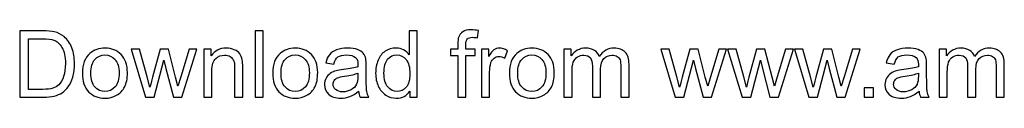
# Model space of a CAD drawing. Header units: millimetres. Extents: x -83 to 135, y -44 to 144.
# Tile 1 of 4: x -65 to 25, y -44 to -38. Entities that reach past the tile are written whole.
import ezdxf

# ---------------------------------------------------------------- set-up
doc = ezdxf.new("R2010")
doc.units = ezdxf.units.MM
doc.header["$MEASUREMENT"] = 0
doc.layers.add('Layer 1', color=7, linetype='Continuous')

msp = doc.modelspace()

# ---------------------------------------------------------------- linework, layer by layer
at = {"layer": 'Layer 1', "color": 250}
for points, knots in [([(-64.8177, -44.0942), (-64.8177, -44.0942), (-64.8177, -38.032), (-64.8177, -38.032), (-64.8177, -38.032), (-62.7292, -38.032), (-62.7292, -38.032), (-62.2579, -38.032), (-61.8981, -38.0603), (-61.6497, -38.1181), (-61.3026, -38.1986), (-61.0062, -38.3439), (-60.7607, -38.5527), (-60.4404, -38.8237), (-60.2019, -39.168), (-60.0439, -39.5885), (-59.8844, -40.009), (-59.8054, -40.4902), (-59.8054, -41.0307), (-59.8054, -41.4907), (-59.859, -41.8985), (-59.9662, -42.2541), (-60.0735, -42.6097), (-60.2118, -42.9046), (-60.3797, -43.1375), (-60.549, -43.3703), (-60.7325, -43.5537), (-60.9329, -43.6864), (-61.1318, -43.8204), (-61.3731, -43.922), (-61.6554, -43.9912), (-61.939, -44.0603), (-62.2635, -44.0942), (-62.6304, -44.0942), (-62.6304, -44.0942), (-64.8177, -44.0942), (-64.8177, -44.0942)], [0, 0, 0, 0, 0.0833333, 0.0833333, 0.0833333, 0.1666667, 0.1666667, 0.1666667, 0.25, 0.25, 0.25, 0.3333333, 0.3333333, 0.3333333, 0.4166667, 0.4166667, 0.4166667, 0.5, 0.5, 0.5, 0.5833333, 0.5833333, 0.5833333, 0.6666667, 0.6666667, 0.6666667, 0.75, 0.75, 0.75, 0.8333333, 0.8333333, 0.8333333, 0.9166667, 0.9166667, 0.9166667, 1, 1, 1, 1]), ([(-43.2811, -44.0942), (-43.2811, -44.0942), (-43.2811, -38.032), (-43.2811, -38.032), (-43.2811, -38.032), (-42.5361, -38.032), (-42.5361, -38.032), (-42.5361, -38.032), (-42.5361, -44.0942), (-42.5361, -44.0942), (-42.5361, -44.0942), (-43.2811, -44.0942), (-43.2811, -44.0942)], [0, 0, 0, 0, 0.25, 0.25, 0.25, 0.5, 0.5, 0.5, 0.75, 0.75, 0.75, 1, 1, 1, 1]), ([(-29.1291, -44.0942), (-29.1291, -44.0942), (-29.1291, -43.5368), (-29.1291, -43.5368), (-29.407, -43.97), (-29.8163, -44.1873), (-30.3567, -44.1873), (-30.7067, -44.1873), (-31.0284, -44.0914), (-31.3205, -43.8981), (-31.614, -43.7061), (-31.8412, -43.4366), (-32.0035, -43.0923), (-32.1644, -42.7466), (-32.2448, -42.3501), (-32.2448, -41.9013), (-32.2448, -41.4639), (-32.1714, -41.0674), (-32.0261, -40.7103), (-31.8793, -40.3547), (-31.6606, -40.081), (-31.3685, -39.8919), (-31.0778, -39.7014), (-30.7504, -39.6068), (-30.3906, -39.6068), (-30.1253, -39.6068), (-29.8896, -39.6633), (-29.6836, -39.7748), (-29.4776, -39.8863), (-29.3097, -40.033), (-29.1799, -40.2122), (-29.1799, -40.2122), (-29.1799, -38.032), (-29.1799, -38.032), (-29.1799, -38.032), (-28.4348, -38.032), (-28.4348, -38.032), (-28.4348, -38.032), (-28.4348, -44.0942), (-28.4348, -44.0942), (-28.4348, -44.0942), (-29.1291, -44.0942), (-29.1291, -44.0942)], [0, 0, 0, 0, 0.0714286, 0.0714286, 0.0714286, 0.1428571, 0.1428571, 0.1428571, 0.2142857, 0.2142857, 0.2142857, 0.2857143, 0.2857143, 0.2857143, 0.3571429, 0.3571429, 0.3571429, 0.4285714, 0.4285714, 0.4285714, 0.5, 0.5, 0.5, 0.5714286, 0.5714286, 0.5714286, 0.6428571, 0.6428571, 0.6428571, 0.7142857, 0.7142857, 0.7142857, 0.7857143, 0.7857143, 0.7857143, 0.8571429, 0.8571429, 0.8571429, 0.9285714, 0.9285714, 0.9285714, 1, 1, 1, 1]), ([(-24.7264, -44.0942), (-24.7264, -44.0942), (-24.7264, -40.2757), (-24.7264, -40.2757), (-24.7264, -40.2757), (-25.3868, -40.2757), (-25.3868, -40.2757), (-25.3868, -40.2757), (-25.3868, -39.7), (-25.3868, -39.7), (-25.3868, -39.7), (-24.7264, -39.7), (-24.7264, -39.7), (-24.7264, -39.7), (-24.7264, -39.2343), (-24.7264, -39.2343), (-24.7264, -38.9394), (-24.701, -38.7207), (-24.6488, -38.5781), (-24.5768, -38.3862), (-24.4526, -38.2296), (-24.272, -38.1097), (-24.0928, -37.9897), (-23.8402, -37.9304), (-23.5157, -37.9304), (-23.3054, -37.9304), (-23.074, -37.9558), (-22.82, -38.0052), (-22.82, -38.0052), (-22.9315, -38.6572), (-22.9315, -38.6572), (-23.0867, -38.6304), (-23.232, -38.6162), (-23.3703, -38.6162), (-23.5961, -38.6162), (-23.7555, -38.6642), (-23.8501, -38.7602), (-23.9432, -38.8561), (-23.9898, -39.0353), (-23.9898, -39.2978), (-23.9898, -39.2978), (-23.9898, -39.7), (-23.9898, -39.7), (-23.9898, -39.7), (-23.1347, -39.7), (-23.1347, -39.7), (-23.1347, -39.7), (-23.1347, -40.2757), (-23.1347, -40.2757), (-23.1347, -40.2757), (-23.9813, -40.2757), (-23.9813, -40.2757), (-23.9813, -40.2757), (-23.9813, -44.0942), (-23.9813, -44.0942), (-23.9813, -44.0942), (-24.7264, -44.0942), (-24.7264, -44.0942)], [0, 0, 0, 0, 0.0526316, 0.0526316, 0.0526316, 0.1052632, 0.1052632, 0.1052632, 0.1578947, 0.1578947, 0.1578947, 0.2105263, 0.2105263, 0.2105263, 0.2631579, 0.2631579, 0.2631579, 0.3157895, 0.3157895, 0.3157895, 0.3684211, 0.3684211, 0.3684211, 0.4210526, 0.4210526, 0.4210526, 0.4736842, 0.4736842, 0.4736842, 0.5263158, 0.5263158, 0.5263158, 0.5789474, 0.5789474, 0.5789474, 0.6315789, 0.6315789, 0.6315789, 0.6842105, 0.6842105, 0.6842105, 0.7368421, 0.7368421, 0.7368421, 0.7894737, 0.7894737, 0.7894737, 0.8421053, 0.8421053, 0.8421053, 0.8947368, 0.8947368, 0.8947368, 0.9473684, 0.9473684, 0.9473684, 1, 1, 1, 1]), ([(-64.0133, -43.383), (-64.0133, -43.383), (-62.7207, -43.383), (-62.7207, -43.383), (-62.3214, -43.383), (-62.0081, -43.3463), (-61.7809, -43.2715), (-61.5538, -43.1967), (-61.3731, -43.0923), (-61.2377, -42.9568), (-61.0486, -42.7663), (-60.9004, -42.5095), (-60.7946, -42.1878), (-60.6887, -41.866), (-60.6351, -41.4766), (-60.6351, -41.018), (-60.6351, -40.383), (-60.7395, -39.8947), (-60.947, -39.5532), (-61.1544, -39.2117), (-61.407, -38.9831), (-61.7047, -38.8674), (-61.9192, -38.7842), (-62.265, -38.7432), (-62.7419, -38.7432), (-62.7419, -38.7432), (-64.0133, -38.7432), (-64.0133, -38.7432), (-64.0133, -38.7432), (-64.0133, -43.383), (-64.0133, -43.383)], [0, 0, 0, 0, 0.1, 0.1, 0.1, 0.2, 0.2, 0.2, 0.3, 0.3, 0.3, 0.4, 0.4, 0.4, 0.5, 0.5, 0.5, 0.6, 0.6, 0.6, 0.7, 0.7, 0.7, 0.8, 0.8, 0.8, 0.9, 0.9, 0.9, 1, 1, 1, 1]), ([(-59.0758, -41.8971), (-59.0758, -41.0857), (-58.85, -40.4846), (-58.3971, -40.0937), (-58.0203, -39.7691), (-57.5588, -39.6068), (-57.0156, -39.6068), (-56.413, -39.6068), (-55.9191, -39.8044), (-55.5353, -40.1995), (-55.1529, -40.5932), (-54.961, -41.1393), (-54.961, -41.835), (-54.961, -42.3994), (-55.0456, -42.8425), (-55.215, -43.1657), (-55.3843, -43.4888), (-55.6313, -43.74), (-55.9558, -43.9192), (-56.279, -44.0984), (-56.6332, -44.1873), (-57.0156, -44.1873), (-57.6308, -44.1873), (-58.1275, -43.9912), (-58.5071, -43.5975), (-58.8867, -43.2038), (-59.0758, -42.6365), (-59.0758, -41.8971)], [0, 0, 0, 0, 0.1111111, 0.1111111, 0.1111111, 0.2222222, 0.2222222, 0.2222222, 0.3333333, 0.3333333, 0.3333333, 0.4444444, 0.4444444, 0.4444444, 0.5555556, 0.5555556, 0.5555556, 0.6666667, 0.6666667, 0.6666667, 0.7777778, 0.7777778, 0.7777778, 0.8888889, 0.8888889, 0.8888889, 1, 1, 1, 1]), ([(-47.9731, -44.0942), (-47.9731, -44.0942), (-47.9731, -39.7), (-47.9731, -39.7), (-47.9731, -39.7), (-47.3042, -39.7), (-47.3042, -39.7), (-47.3042, -39.7), (-47.3042, -40.3237), (-47.3042, -40.3237), (-46.9825, -39.8453), (-46.5168, -39.6068), (-45.9086, -39.6068), (-45.6433, -39.6068), (-45.4006, -39.6548), (-45.1791, -39.7494), (-44.9575, -39.8439), (-44.791, -39.9695), (-44.681, -40.1233), (-44.5709, -40.2771), (-44.4933, -40.4606), (-44.4495, -40.6722), (-44.4227, -40.8105), (-44.4086, -41.0518), (-44.4086, -41.3961), (-44.4086, -41.3961), (-44.4086, -44.0942), (-44.4086, -44.0942), (-44.4086, -44.0942), (-45.1537, -44.0942), (-45.1537, -44.0942), (-45.1537, -44.0942), (-45.1537, -41.4244), (-45.1537, -41.4244), (-45.1537, -41.121), (-45.1819, -40.8938), (-45.2398, -40.7442), (-45.2976, -40.5946), (-45.4006, -40.4747), (-45.5474, -40.3844), (-45.6941, -40.2955), (-45.8677, -40.2503), (-46.0653, -40.2503), (-46.3814, -40.2503), (-46.6537, -40.3505), (-46.8837, -40.5523), (-47.1137, -40.7527), (-47.228, -41.1351), (-47.228, -41.6967), (-47.228, -41.6967), (-47.228, -44.0942), (-47.228, -44.0942), (-47.228, -44.0942), (-47.9731, -44.0942), (-47.9731, -44.0942)], [0, 0, 0, 0, 0.0555556, 0.0555556, 0.0555556, 0.1111111, 0.1111111, 0.1111111, 0.1666667, 0.1666667, 0.1666667, 0.2222222, 0.2222222, 0.2222222, 0.2777778, 0.2777778, 0.2777778, 0.3333333, 0.3333333, 0.3333333, 0.3888889, 0.3888889, 0.3888889, 0.4444444, 0.4444444, 0.4444444, 0.5, 0.5, 0.5, 0.5555556, 0.5555556, 0.5555556, 0.6111111, 0.6111111, 0.6111111, 0.6666667, 0.6666667, 0.6666667, 0.7222222, 0.7222222, 0.7222222, 0.7777778, 0.7777778, 0.7777778, 0.8333333, 0.8333333, 0.8333333, 0.8888889, 0.8888889, 0.8888889, 0.9444444, 0.9444444, 0.9444444, 1, 1, 1, 1]), ([(-41.6626, -41.8971), (-41.6626, -41.0857), (-41.4368, -40.4846), (-40.9839, -40.0937), (-40.6071, -39.7691), (-40.1456, -39.6068), (-39.6024, -39.6068), (-38.9998, -39.6068), (-38.5059, -39.8044), (-38.1221, -40.1995), (-37.7397, -40.5932), (-37.5478, -41.1393), (-37.5478, -41.835), (-37.5478, -42.3994), (-37.6324, -42.8425), (-37.8018, -43.1657), (-37.9711, -43.4888), (-38.2181, -43.74), (-38.5426, -43.9192), (-38.8658, -44.0984), (-39.22, -44.1873), (-39.6024, -44.1873), (-40.2176, -44.1873), (-40.7143, -43.9912), (-41.0939, -43.5975), (-41.4735, -43.2038), (-41.6626, -42.6365), (-41.6626, -41.8971)], [0, 0, 0, 0, 0.1111111, 0.1111111, 0.1111111, 0.2222222, 0.2222222, 0.2222222, 0.3333333, 0.3333333, 0.3333333, 0.4444444, 0.4444444, 0.4444444, 0.5555556, 0.5555556, 0.5555556, 0.6666667, 0.6666667, 0.6666667, 0.7777778, 0.7777778, 0.7777778, 0.8888889, 0.8888889, 0.8888889, 1, 1, 1, 1]), ([(-33.8041, -43.5439), (-34.0807, -43.7795), (-34.3474, -43.9446), (-34.6028, -44.042), (-34.8582, -44.1394), (-35.1319, -44.1873), (-35.4255, -44.1873), (-35.9081, -44.1873), (-36.2792, -44.0702), (-36.5388, -43.8346), (-36.7985, -43.6003), (-36.9283, -43.2997), (-36.9283, -42.9343), (-36.9283, -42.7198), (-36.8789, -42.5236), (-36.7815, -42.3458), (-36.6828, -42.168), (-36.5544, -42.0269), (-36.3963, -41.9197), (-36.2369, -41.8124), (-36.0591, -41.7306), (-35.8601, -41.6755), (-35.7133, -41.6374), (-35.4918, -41.6008), (-35.1969, -41.5641), (-34.5957, -41.4935), (-34.1512, -41.4074), (-33.8676, -41.3087), (-33.8648, -41.2071), (-33.8634, -41.1421), (-33.8634, -41.1153), (-33.8634, -40.8134), (-33.9339, -40.6003), (-34.075, -40.4761), (-34.2655, -40.3082), (-34.5492, -40.2249), (-34.9245, -40.2249), (-35.2759, -40.2249), (-35.5355, -40.287), (-35.702, -40.4098), (-35.87, -40.5325), (-35.9927, -40.7499), (-36.0732, -41.0631), (-36.0732, -41.0631), (-36.8013, -40.9615), (-36.8013, -40.9615), (-36.735, -40.6497), (-36.6263, -40.3971), (-36.4739, -40.2052), (-36.3215, -40.0133), (-36.1014, -39.8665), (-35.8135, -39.7621), (-35.5271, -39.6591), (-35.1926, -39.6068), (-34.8144, -39.6068), (-34.4391, -39.6068), (-34.1329, -39.6506), (-33.8972, -39.7395), (-33.663, -39.8284), (-33.4894, -39.9385), (-33.3793, -40.0725), (-33.2693, -40.2066), (-33.1917, -40.3759), (-33.1465, -40.5805), (-33.1225, -40.7075), (-33.1098, -40.9361), (-33.1098, -41.2649), (-33.1098, -41.2649), (-33.1098, -42.2527), (-33.1098, -42.2527), (-33.1098, -42.9427), (-33.0943, -43.3788), (-33.0633, -43.5636), (-33.0336, -43.7485), (-32.9715, -43.9249), (-32.8812, -44.0942), (-32.8812, -44.0942), (-33.6602, -44.0942), (-33.6602, -44.0942), (-33.7349, -43.9376), (-33.7829, -43.7541), (-33.8041, -43.5439)], [0, 0, 0, 0, 0.037037, 0.037037, 0.037037, 0.0740741, 0.0740741, 0.0740741, 0.1111111, 0.1111111, 0.1111111, 0.1481481, 0.1481481, 0.1481481, 0.1851852, 0.1851852, 0.1851852, 0.2222222, 0.2222222, 0.2222222, 0.2592593, 0.2592593, 0.2592593, 0.2962963, 0.2962963, 0.2962963, 0.3333333, 0.3333333, 0.3333333, 0.3703704, 0.3703704, 0.3703704, 0.4074074, 0.4074074, 0.4074074, 0.4444444, 0.4444444, 0.4444444, 0.4814815, 0.4814815, 0.4814815, 0.5185185, 0.5185185, 0.5185185, 0.5555556, 0.5555556, 0.5555556, 0.5925926, 0.5925926, 0.5925926, 0.6296296, 0.6296296, 0.6296296, 0.6666667, 0.6666667, 0.6666667, 0.7037037, 0.7037037, 0.7037037, 0.7407407, 0.7407407, 0.7407407, 0.7777778, 0.7777778, 0.7777778, 0.8148148, 0.8148148, 0.8148148, 0.8518519, 0.8518519, 0.8518519, 0.8888889, 0.8888889, 0.8888889, 0.9259259, 0.9259259, 0.9259259, 0.962963, 0.962963, 0.962963, 1, 1, 1, 1]), ([(-22.5604, -44.0942), (-22.5604, -44.0942), (-22.5604, -39.7), (-22.5604, -39.7), (-22.5604, -39.7), (-21.8915, -39.7), (-21.8915, -39.7), (-21.8915, -39.7), (-21.8915, -40.3731), (-21.8915, -40.3731), (-21.7208, -40.0612), (-21.5627, -39.8552), (-21.4174, -39.7564), (-21.272, -39.6562), (-21.1126, -39.6068), (-20.939, -39.6068), (-20.6878, -39.6068), (-20.4324, -39.6859), (-20.1728, -39.8425), (-20.1728, -39.8425), (-20.438, -40.5297), (-20.438, -40.5297), (-20.6187, -40.4281), (-20.7993, -40.3773), (-20.9799, -40.3773), (-21.1422, -40.3773), (-21.2875, -40.4267), (-21.4159, -40.5241), (-21.5444, -40.6214), (-21.6361, -40.7569), (-21.6911, -40.9305), (-21.7744, -41.1944), (-21.8153, -41.4836), (-21.8153, -41.7983), (-21.8153, -41.7983), (-21.8153, -44.0942), (-21.8153, -44.0942), (-21.8153, -44.0942), (-22.5604, -44.0942), (-22.5604, -44.0942)], [0, 0, 0, 0, 0.0769231, 0.0769231, 0.0769231, 0.1538462, 0.1538462, 0.1538462, 0.2307692, 0.2307692, 0.2307692, 0.3076923, 0.3076923, 0.3076923, 0.3846154, 0.3846154, 0.3846154, 0.4615385, 0.4615385, 0.4615385, 0.5384615, 0.5384615, 0.5384615, 0.6153846, 0.6153846, 0.6153846, 0.6923077, 0.6923077, 0.6923077, 0.7692308, 0.7692308, 0.7692308, 0.8461538, 0.8461538, 0.8461538, 0.9230769, 0.9230769, 0.9230769, 1, 1, 1, 1]), ([(-20.0119, -41.8971), (-20.0119, -41.0857), (-19.7861, -40.4846), (-19.3332, -40.0937), (-18.9564, -39.7691), (-18.4949, -39.6068), (-17.9517, -39.6068), (-17.3491, -39.6068), (-16.8552, -39.8044), (-16.4714, -40.1995), (-16.089, -40.5932), (-15.8971, -41.1393), (-15.8971, -41.835), (-15.8971, -42.3994), (-15.9817, -42.8425), (-16.1511, -43.1657), (-16.3204, -43.4888), (-16.5674, -43.74), (-16.8919, -43.9192), (-17.2151, -44.0984), (-17.5693, -44.1873), (-17.9517, -44.1873), (-18.5669, -44.1873), (-19.0636, -43.9912), (-19.4432, -43.5975), (-19.8228, -43.2038), (-20.0119, -42.6365), (-20.0119, -41.8971)], [0, 0, 0, 0, 0.1111111, 0.1111111, 0.1111111, 0.2222222, 0.2222222, 0.2222222, 0.3333333, 0.3333333, 0.3333333, 0.4444444, 0.4444444, 0.4444444, 0.5555556, 0.5555556, 0.5555556, 0.6666667, 0.6666667, 0.6666667, 0.7777778, 0.7777778, 0.7777778, 0.8888889, 0.8888889, 0.8888889, 1, 1, 1, 1]), ([(-15.0236, -44.0942), (-15.0236, -44.0942), (-15.0236, -39.7), (-15.0236, -39.7), (-15.0236, -39.7), (-14.3547, -39.7), (-14.3547, -39.7), (-14.3547, -39.7), (-14.3547, -40.3209), (-14.3547, -40.3209), (-14.2179, -40.1064), (-14.0344, -39.9328), (-13.8058, -39.803), (-13.5772, -39.6718), (-13.3176, -39.6068), (-13.0255, -39.6068), (-12.7009, -39.6068), (-12.4342, -39.6746), (-12.2268, -39.8086), (-12.0193, -39.9441), (-11.8726, -40.1318), (-11.7879, -40.3745), (-11.438, -39.8623), (-10.985, -39.6068), (-10.4262, -39.6068), (-9.9887, -39.6068), (-9.6515, -39.7268), (-9.4172, -39.9681), (-9.1816, -40.2094), (-9.063, -40.5805), (-9.063, -41.0815), (-9.063, -41.0815), (-9.063, -44.0942), (-9.063, -44.0942), (-9.063, -44.0942), (-9.8081, -44.0942), (-9.8081, -44.0942), (-9.8081, -44.0942), (-9.8081, -41.3284), (-9.8081, -41.3284), (-9.8081, -41.0321), (-9.8335, -40.8176), (-9.8815, -40.6864), (-9.9295, -40.5551), (-10.017, -40.4507), (-10.1454, -40.3703), (-10.2724, -40.2898), (-10.4219, -40.2503), (-10.5927, -40.2503), (-10.9031, -40.2503), (-11.16, -40.3533), (-11.3646, -40.5579), (-11.5692, -40.764), (-11.6708, -41.0928), (-11.6708, -41.5443), (-11.6708, -41.5443), (-11.6708, -44.0942), (-11.6708, -44.0942), (-11.6708, -44.0942), (-12.4159, -44.0942), (-12.4159, -44.0942), (-12.4159, -44.0942), (-12.4159, -41.2423), (-12.4159, -41.2423), (-12.4159, -40.9121), (-12.4765, -40.6638), (-12.5979, -40.4987), (-12.7192, -40.3336), (-12.9182, -40.2503), (-13.1934, -40.2503), (-13.4022, -40.2503), (-13.5955, -40.3054), (-13.7733, -40.4154), (-13.9511, -40.5255), (-14.0796, -40.6864), (-14.16, -40.8994), (-14.239, -41.1111), (-14.2785, -41.4173), (-14.2785, -41.8167), (-14.2785, -41.8167), (-14.2785, -44.0942), (-14.2785, -44.0942), (-14.2785, -44.0942), (-15.0236, -44.0942), (-15.0236, -44.0942)], [0, 0, 0, 0, 0.0357143, 0.0357143, 0.0357143, 0.0714286, 0.0714286, 0.0714286, 0.1071429, 0.1071429, 0.1071429, 0.1428571, 0.1428571, 0.1428571, 0.1785714, 0.1785714, 0.1785714, 0.2142857, 0.2142857, 0.2142857, 0.25, 0.25, 0.25, 0.2857143, 0.2857143, 0.2857143, 0.3214286, 0.3214286, 0.3214286, 0.3571429, 0.3571429, 0.3571429, 0.3928571, 0.3928571, 0.3928571, 0.4285714, 0.4285714, 0.4285714, 0.4642857, 0.4642857, 0.4642857, 0.5, 0.5, 0.5, 0.5357143, 0.5357143, 0.5357143, 0.5714286, 0.5714286, 0.5714286, 0.6071429, 0.6071429, 0.6071429, 0.6428571, 0.6428571, 0.6428571, 0.6785714, 0.6785714, 0.6785714, 0.7142857, 0.7142857, 0.7142857, 0.75, 0.75, 0.75, 0.7857143, 0.7857143, 0.7857143, 0.8214286, 0.8214286, 0.8214286, 0.8571429, 0.8571429, 0.8571429, 0.8928571, 0.8928571, 0.8928571, 0.9285714, 0.9285714, 0.9285714, 0.9642857, 0.9642857, 0.9642857, 1, 1, 1, 1]), ([(17.4801, -43.5439), (17.2035, -43.7795), (16.9368, -43.9446), (16.6814, -44.042), (16.426, -44.1394), (16.1523, -44.1873), (15.8587, -44.1873), (15.3761, -44.1873), (15.005, -44.0702), (14.7454, -43.8346), (14.4857, -43.6003), (14.3559, -43.2997), (14.3559, -42.9343), (14.3559, -42.7198), (14.4053, -42.5236), (14.5027, -42.3458), (14.6014, -42.168), (14.7298, -42.0269), (14.8879, -41.9197), (15.0473, -41.8124), (15.2251, -41.7306), (15.4241, -41.6755), (15.5709, -41.6374), (15.7924, -41.6008), (16.0873, -41.5641), (16.6885, -41.4935), (17.133, -41.4074), (17.4166, -41.3087), (17.4194, -41.2071), (17.4208, -41.1421), (17.4208, -41.1153), (17.4208, -40.8134), (17.3503, -40.6003), (17.2092, -40.4761), (17.0187, -40.3082), (16.735, -40.2249), (16.3597, -40.2249), (16.0083, -40.2249), (15.7487, -40.287), (15.5822, -40.4098), (15.4142, -40.5325), (15.2915, -40.7499), (15.211, -41.0631), (15.211, -41.0631), (14.4829, -40.9615), (14.4829, -40.9615), (14.5492, -40.6497), (14.6579, -40.3971), (14.8103, -40.2052), (14.9627, -40.0133), (15.1828, -39.8665), (15.4707, -39.7621), (15.7571, -39.6591), (16.0916, -39.6068), (16.4698, -39.6068), (16.8451, -39.6068), (17.1513, -39.6506), (17.387, -39.7395), (17.6212, -39.8284), (17.7948, -39.9385), (17.9049, -40.0725), (18.0149, -40.2066), (18.0925, -40.3759), (18.1377, -40.5805), (18.1617, -40.7075), (18.1744, -40.9361), (18.1744, -41.2649), (18.1744, -41.2649), (18.1744, -42.2527), (18.1744, -42.2527), (18.1744, -42.9427), (18.1899, -43.3788), (18.2209, -43.5636), (18.2506, -43.7485), (18.3127, -43.9249), (18.403, -44.0942), (18.403, -44.0942), (17.624, -44.0942), (17.624, -44.0942), (17.5493, -43.9376), (17.5013, -43.7541), (17.4801, -43.5439)], [0, 0, 0, 0, 0.037037, 0.037037, 0.037037, 0.0740741, 0.0740741, 0.0740741, 0.1111111, 0.1111111, 0.1111111, 0.1481481, 0.1481481, 0.1481481, 0.1851852, 0.1851852, 0.1851852, 0.2222222, 0.2222222, 0.2222222, 0.2592593, 0.2592593, 0.2592593, 0.2962963, 0.2962963, 0.2962963, 0.3333333, 0.3333333, 0.3333333, 0.3703704, 0.3703704, 0.3703704, 0.4074074, 0.4074074, 0.4074074, 0.4444444, 0.4444444, 0.4444444, 0.4814815, 0.4814815, 0.4814815, 0.5185185, 0.5185185, 0.5185185, 0.5555556, 0.5555556, 0.5555556, 0.5925926, 0.5925926, 0.5925926, 0.6296296, 0.6296296, 0.6296296, 0.6666667, 0.6666667, 0.6666667, 0.7037037, 0.7037037, 0.7037037, 0.7407407, 0.7407407, 0.7407407, 0.7777778, 0.7777778, 0.7777778, 0.8148148, 0.8148148, 0.8148148, 0.8518519, 0.8518519, 0.8518519, 0.8888889, 0.8888889, 0.8888889, 0.9259259, 0.9259259, 0.9259259, 0.962963, 0.962963, 0.962963, 1, 1, 1, 1]), ([(19.3188, -44.0942), (19.3188, -44.0942), (19.3188, -39.7), (19.3188, -39.7), (19.3188, -39.7), (19.9877, -39.7), (19.9877, -39.7), (19.9877, -39.7), (19.9877, -40.3209), (19.9877, -40.3209), (20.1245, -40.1064), (20.308, -39.9328), (20.5366, -39.803), (20.7652, -39.6718), (21.0248, -39.6068), (21.3169, -39.6068), (21.6415, -39.6068), (21.9082, -39.6746), (22.1156, -39.8086), (22.3231, -39.9441), (22.4698, -40.1318), (22.5545, -40.3745), (22.9044, -39.8623), (23.3574, -39.6068), (23.9162, -39.6068), (24.3537, -39.6068), (24.6909, -39.7268), (24.9252, -39.9681), (25.1608, -40.2094), (25.2794, -40.5805), (25.2794, -41.0815), (25.2794, -41.0815), (25.2794, -44.0942), (25.2794, -44.0942), (25.2794, -44.0942), (24.5343, -44.0942), (24.5343, -44.0942), (24.5343, -44.0942), (24.5343, -41.3284), (24.5343, -41.3284), (24.5343, -41.0321), (24.5089, -40.8176), (24.4609, -40.6864), (24.4129, -40.5551), (24.3254, -40.4507), (24.197, -40.3703), (24.07, -40.2898), (23.9205, -40.2503), (23.7497, -40.2503), (23.4393, -40.2503), (23.1824, -40.3533), (22.9778, -40.5579), (22.7732, -40.764), (22.6716, -41.0928), (22.6716, -41.5443), (22.6716, -41.5443), (22.6716, -44.0942), (22.6716, -44.0942), (22.6716, -44.0942), (21.9265, -44.0942), (21.9265, -44.0942), (21.9265, -44.0942), (21.9265, -41.2423), (21.9265, -41.2423), (21.9265, -40.9121), (21.8659, -40.6638), (21.7445, -40.4987), (21.6232, -40.3336), (21.4242, -40.2503), (21.149, -40.2503), (20.9402, -40.2503), (20.7469, -40.3054), (20.5691, -40.4154), (20.3913, -40.5255), (20.2628, -40.6864), (20.1824, -40.8994), (20.1034, -41.1111), (20.0639, -41.4173), (20.0639, -41.8167), (20.0639, -41.8167), (20.0639, -44.0942), (20.0639, -44.0942), (20.0639, -44.0942), (19.3188, -44.0942), (19.3188, -44.0942)], [0, 0, 0, 0, 0.0357143, 0.0357143, 0.0357143, 0.0714286, 0.0714286, 0.0714286, 0.1071429, 0.1071429, 0.1071429, 0.1428571, 0.1428571, 0.1428571, 0.1785714, 0.1785714, 0.1785714, 0.2142857, 0.2142857, 0.2142857, 0.25, 0.25, 0.25, 0.2857143, 0.2857143, 0.2857143, 0.3214286, 0.3214286, 0.3214286, 0.3571429, 0.3571429, 0.3571429, 0.3928571, 0.3928571, 0.3928571, 0.4285714, 0.4285714, 0.4285714, 0.4642857, 0.4642857, 0.4642857, 0.5, 0.5, 0.5, 0.5357143, 0.5357143, 0.5357143, 0.5714286, 0.5714286, 0.5714286, 0.6071429, 0.6071429, 0.6071429, 0.6428571, 0.6428571, 0.6428571, 0.6785714, 0.6785714, 0.6785714, 0.7142857, 0.7142857, 0.7142857, 0.75, 0.75, 0.75, 0.7857143, 0.7857143, 0.7857143, 0.8214286, 0.8214286, 0.8214286, 0.8571429, 0.8571429, 0.8571429, 0.8928571, 0.8928571, 0.8928571, 0.9285714, 0.9285714, 0.9285714, 0.9642857, 0.9642857, 0.9642857, 1, 1, 1, 1]), ([(-58.3138, -41.8985), (-58.3138, -42.4601), (-58.191, -42.8806), (-57.9455, -43.1586), (-57.6985, -43.438), (-57.3895, -43.5777), (-57.0156, -43.5777), (-56.6459, -43.5777), (-56.3382, -43.438), (-56.0913, -43.1572), (-55.8458, -42.8764), (-55.723, -42.4488), (-55.723, -41.8745), (-55.723, -41.3326), (-55.8472, -40.922), (-56.0941, -40.644), (-56.3411, -40.3646), (-56.6487, -40.2249), (-57.0156, -40.2249), (-57.3895, -40.2249), (-57.6985, -40.3632), (-57.9455, -40.6412), (-58.191, -40.9192), (-58.3138, -41.3383), (-58.3138, -41.8985)], [0, 0, 0, 0, 0.125, 0.125, 0.125, 0.25, 0.25, 0.25, 0.375, 0.375, 0.375, 0.5, 0.5, 0.5, 0.625, 0.625, 0.625, 0.75, 0.75, 0.75, 0.875, 0.875, 0.875, 1, 1, 1, 1]), ([(-53.2973, -44.0942), (-53.2973, -44.0942), (-54.6251, -39.7), (-54.6251, -39.7), (-54.6251, -39.7), (-53.8462, -39.7), (-53.8462, -39.7), (-53.8462, -39.7), (-53.1449, -42.2358), (-53.1449, -42.2358), (-53.1449, -42.2358), (-52.8965, -43.1798), (-52.8965, -43.1798), (-52.8866, -43.1332), (-52.8104, -42.8313), (-52.6693, -42.2739), (-52.6693, -42.2739), (-51.9736, -39.7), (-51.9736, -39.7), (-51.9736, -39.7), (-51.2102, -39.7), (-51.2102, -39.7), (-51.2102, -39.7), (-50.5484, -42.2513), (-50.5484, -42.2513), (-50.5484, -42.2513), (-50.3325, -43.0881), (-50.3325, -43.0881), (-50.3325, -43.0881), (-50.0799, -42.24), (-50.0799, -42.24), (-50.0799, -42.24), (-49.3207, -39.7), (-49.3207, -39.7), (-49.3207, -39.7), (-48.5968, -39.7), (-48.5968, -39.7), (-48.5968, -39.7), (-49.9755, -44.0942), (-49.9755, -44.0942), (-49.9755, -44.0942), (-50.746, -44.0942), (-50.746, -44.0942), (-50.746, -44.0942), (-51.4431, -41.4653), (-51.4431, -41.4653), (-51.4431, -41.4653), (-51.6195, -40.7132), (-51.6195, -40.7132), (-51.6195, -40.7132), (-52.5085, -44.0942), (-52.5085, -44.0942), (-52.5085, -44.0942), (-53.2973, -44.0942), (-53.2973, -44.0942)], [0, 0, 0, 0, 0.0555556, 0.0555556, 0.0555556, 0.1111111, 0.1111111, 0.1111111, 0.1666667, 0.1666667, 0.1666667, 0.2222222, 0.2222222, 0.2222222, 0.2777778, 0.2777778, 0.2777778, 0.3333333, 0.3333333, 0.3333333, 0.3888889, 0.3888889, 0.3888889, 0.4444444, 0.4444444, 0.4444444, 0.5, 0.5, 0.5, 0.5555556, 0.5555556, 0.5555556, 0.6111111, 0.6111111, 0.6111111, 0.6666667, 0.6666667, 0.6666667, 0.7222222, 0.7222222, 0.7222222, 0.7777778, 0.7777778, 0.7777778, 0.8333333, 0.8333333, 0.8333333, 0.8888889, 0.8888889, 0.8888889, 0.9444444, 0.9444444, 0.9444444, 1, 1, 1, 1]), ([(-40.9006, -41.8985), (-40.9006, -42.4601), (-40.7778, -42.8806), (-40.5323, -43.1586), (-40.2853, -43.438), (-39.9763, -43.5777), (-39.6024, -43.5777), (-39.2327, -43.5777), (-38.925, -43.438), (-38.6781, -43.1572), (-38.4326, -42.8764), (-38.3098, -42.4488), (-38.3098, -41.8745), (-38.3098, -41.3326), (-38.434, -40.922), (-38.6809, -40.644), (-38.9279, -40.3646), (-39.2355, -40.2249), (-39.6024, -40.2249), (-39.9763, -40.2249), (-40.2853, -40.3632), (-40.5323, -40.6412), (-40.7778, -40.9192), (-40.9006, -41.3383), (-40.9006, -41.8985)], [0, 0, 0, 0, 0.125, 0.125, 0.125, 0.25, 0.25, 0.25, 0.375, 0.375, 0.375, 0.5, 0.5, 0.5, 0.625, 0.625, 0.625, 0.75, 0.75, 0.75, 0.875, 0.875, 0.875, 1, 1, 1, 1]), ([(-31.4828, -41.9027), (-31.4828, -42.4644), (-31.3643, -42.8835), (-31.1258, -43.1615), (-30.8887, -43.4394), (-30.6079, -43.5777), (-30.2848, -43.5777), (-29.9588, -43.5777), (-29.6822, -43.4451), (-29.4536, -43.1798), (-29.2264, -42.9145), (-29.1121, -42.5095), (-29.1121, -41.9648), (-29.1121, -41.3665), (-29.2278, -40.9262), (-29.4607, -40.6454), (-29.6921, -40.3646), (-29.9785, -40.2249), (-30.3186, -40.2249), (-30.6502, -40.2249), (-30.9268, -40.359), (-31.1498, -40.6285), (-31.3713, -40.898), (-31.4828, -41.3228), (-31.4828, -41.9027)], [0, 0, 0, 0, 0.125, 0.125, 0.125, 0.25, 0.25, 0.25, 0.375, 0.375, 0.375, 0.5, 0.5, 0.5, 0.625, 0.625, 0.625, 0.75, 0.75, 0.75, 0.875, 0.875, 0.875, 1, 1, 1, 1]), ([(-19.2499, -41.8985), (-19.2499, -42.4601), (-19.1271, -42.8806), (-18.8816, -43.1586), (-18.6346, -43.438), (-18.3256, -43.5777), (-17.9517, -43.5777), (-17.582, -43.5777), (-17.2743, -43.438), (-17.0274, -43.1572), (-16.7819, -42.8764), (-16.6591, -42.4488), (-16.6591, -41.8745), (-16.6591, -41.3326), (-16.7833, -40.922), (-17.0302, -40.644), (-17.2772, -40.3646), (-17.5848, -40.2249), (-17.9517, -40.2249), (-18.3256, -40.2249), (-18.6346, -40.3632), (-18.8816, -40.6412), (-19.1271, -40.9192), (-19.2499, -41.3383), (-19.2499, -41.8985)], [0, 0, 0, 0, 0.125, 0.125, 0.125, 0.25, 0.25, 0.25, 0.375, 0.375, 0.375, 0.5, 0.5, 0.5, 0.625, 0.625, 0.625, 0.75, 0.75, 0.75, 0.875, 0.875, 0.875, 1, 1, 1, 1]), ([(-4.8283, -44.0942), (-4.8283, -44.0942), (-6.1561, -39.7), (-6.1561, -39.7), (-6.1561, -39.7), (-5.3772, -39.7), (-5.3772, -39.7), (-5.3772, -39.7), (-4.6759, -42.2358), (-4.6759, -42.2358), (-4.6759, -42.2358), (-4.4275, -43.1798), (-4.4275, -43.1798), (-4.4176, -43.1332), (-4.3414, -42.8313), (-4.2003, -42.2739), (-4.2003, -42.2739), (-3.5046, -39.7), (-3.5046, -39.7), (-3.5046, -39.7), (-2.7412, -39.7), (-2.7412, -39.7), (-2.7412, -39.7), (-2.0794, -42.2513), (-2.0794, -42.2513), (-2.0794, -42.2513), (-1.8635, -43.0881), (-1.8635, -43.0881), (-1.8635, -43.0881), (-1.6109, -42.24), (-1.6109, -42.24), (-1.6109, -42.24), (-0.8517, -39.7), (-0.8517, -39.7), (-0.8517, -39.7), (-0.1278, -39.7), (-0.1278, -39.7), (-0.1278, -39.7), (-1.5065, -44.0942), (-1.5065, -44.0942), (-1.5065, -44.0942), (-2.277, -44.0942), (-2.277, -44.0942), (-2.277, -44.0942), (-2.9741, -41.4653), (-2.9741, -41.4653), (-2.9741, -41.4653), (-3.1505, -40.7132), (-3.1505, -40.7132), (-3.1505, -40.7132), (-4.0395, -44.0942), (-4.0395, -44.0942), (-4.0395, -44.0942), (-4.8283, -44.0942), (-4.8283, -44.0942)], [0, 0, 0, 0, 0.0555556, 0.0555556, 0.0555556, 0.1111111, 0.1111111, 0.1111111, 0.1666667, 0.1666667, 0.1666667, 0.2222222, 0.2222222, 0.2222222, 0.2777778, 0.2777778, 0.2777778, 0.3333333, 0.3333333, 0.3333333, 0.3888889, 0.3888889, 0.3888889, 0.4444444, 0.4444444, 0.4444444, 0.5, 0.5, 0.5, 0.5555556, 0.5555556, 0.5555556, 0.6111111, 0.6111111, 0.6111111, 0.6666667, 0.6666667, 0.6666667, 0.7222222, 0.7222222, 0.7222222, 0.7777778, 0.7777778, 0.7777778, 0.8333333, 0.8333333, 0.8333333, 0.8888889, 0.8888889, 0.8888889, 0.9444444, 0.9444444, 0.9444444, 1, 1, 1, 1]), ([(1.2861, -44.0942), (1.2861, -44.0942), (-0.0417, -39.7), (-0.0417, -39.7), (-0.0417, -39.7), (0.7372, -39.7), (0.7372, -39.7), (0.7372, -39.7), (1.4385, -42.2358), (1.4385, -42.2358), (1.4385, -42.2358), (1.6869, -43.1798), (1.6869, -43.1798), (1.6968, -43.1332), (1.773, -42.8313), (1.9141, -42.2739), (1.9141, -42.2739), (2.6098, -39.7), (2.6098, -39.7), (2.6098, -39.7), (3.3732, -39.7), (3.3732, -39.7), (3.3732, -39.7), (4.035, -42.2513), (4.035, -42.2513), (4.035, -42.2513), (4.2509, -43.0881), (4.2509, -43.0881), (4.2509, -43.0881), (4.5035, -42.24), (4.5035, -42.24), (4.5035, -42.24), (5.2627, -39.7), (5.2627, -39.7), (5.2627, -39.7), (5.9866, -39.7), (5.9866, -39.7), (5.9866, -39.7), (4.6079, -44.0942), (4.6079, -44.0942), (4.6079, -44.0942), (3.8374, -44.0942), (3.8374, -44.0942), (3.8374, -44.0942), (3.1403, -41.4653), (3.1403, -41.4653), (3.1403, -41.4653), (2.9639, -40.7132), (2.9639, -40.7132), (2.9639, -40.7132), (2.0749, -44.0942), (2.0749, -44.0942), (2.0749, -44.0942), (1.2861, -44.0942), (1.2861, -44.0942)], [0, 0, 0, 0, 0.0555556, 0.0555556, 0.0555556, 0.1111111, 0.1111111, 0.1111111, 0.1666667, 0.1666667, 0.1666667, 0.2222222, 0.2222222, 0.2222222, 0.2777778, 0.2777778, 0.2777778, 0.3333333, 0.3333333, 0.3333333, 0.3888889, 0.3888889, 0.3888889, 0.4444444, 0.4444444, 0.4444444, 0.5, 0.5, 0.5, 0.5555556, 0.5555556, 0.5555556, 0.6111111, 0.6111111, 0.6111111, 0.6666667, 0.6666667, 0.6666667, 0.7222222, 0.7222222, 0.7222222, 0.7777778, 0.7777778, 0.7777778, 0.8333333, 0.8333333, 0.8333333, 0.8888889, 0.8888889, 0.8888889, 0.9444444, 0.9444444, 0.9444444, 1, 1, 1, 1]), ([(7.4005, -44.0942), (7.4005, -44.0942), (6.0727, -39.7), (6.0727, -39.7), (6.0727, -39.7), (6.8516, -39.7), (6.8516, -39.7), (6.8516, -39.7), (7.5529, -42.2358), (7.5529, -42.2358), (7.5529, -42.2358), (7.8013, -43.1798), (7.8013, -43.1798), (7.8112, -43.1332), (7.8874, -42.8313), (8.0285, -42.2739), (8.0285, -42.2739), (8.7242, -39.7), (8.7242, -39.7), (8.7242, -39.7), (9.4876, -39.7), (9.4876, -39.7), (9.4876, -39.7), (10.1494, -42.2513), (10.1494, -42.2513), (10.1494, -42.2513), (10.3653, -43.0881), (10.3653, -43.0881), (10.3653, -43.0881), (10.6179, -42.24), (10.6179, -42.24), (10.6179, -42.24), (11.3771, -39.7), (11.3771, -39.7), (11.3771, -39.7), (12.101, -39.7), (12.101, -39.7), (12.101, -39.7), (10.7223, -44.0942), (10.7223, -44.0942), (10.7223, -44.0942), (9.9518, -44.0942), (9.9518, -44.0942), (9.9518, -44.0942), (9.2547, -41.4653), (9.2547, -41.4653), (9.2547, -41.4653), (9.0783, -40.7132), (9.0783, -40.7132), (9.0783, -40.7132), (8.1893, -44.0942), (8.1893, -44.0942), (8.1893, -44.0942), (7.4005, -44.0942), (7.4005, -44.0942)], [0, 0, 0, 0, 0.0555556, 0.0555556, 0.0555556, 0.1111111, 0.1111111, 0.1111111, 0.1666667, 0.1666667, 0.1666667, 0.2222222, 0.2222222, 0.2222222, 0.2777778, 0.2777778, 0.2777778, 0.3333333, 0.3333333, 0.3333333, 0.3888889, 0.3888889, 0.3888889, 0.4444444, 0.4444444, 0.4444444, 0.5, 0.5, 0.5, 0.5555556, 0.5555556, 0.5555556, 0.6111111, 0.6111111, 0.6111111, 0.6666667, 0.6666667, 0.6666667, 0.7222222, 0.7222222, 0.7222222, 0.7777778, 0.7777778, 0.7777778, 0.8333333, 0.8333333, 0.8333333, 0.8888889, 0.8888889, 0.8888889, 0.9444444, 0.9444444, 0.9444444, 1, 1, 1, 1]), ([(-33.8634, -41.8929), (-34.1343, -42.0029), (-34.5407, -42.0961), (-35.0826, -42.1723), (-35.3902, -42.216), (-35.6075, -42.2654), (-35.7345, -42.3204), (-35.8615, -42.3755), (-35.9589, -42.4559), (-36.028, -42.5603), (-36.0972, -42.6661), (-36.1324, -42.7833), (-36.1324, -42.9131), (-36.1324, -43.1092), (-36.0576, -43.2743), (-35.9067, -43.4056), (-35.7557, -43.5368), (-35.5355, -43.6031), (-35.2462, -43.6031), (-34.9598, -43.6031), (-34.7044, -43.541), (-34.48, -43.4155), (-34.2571, -43.2913), (-34.092, -43.1205), (-33.9875, -42.9046), (-33.9071, -42.7367), (-33.8676, -42.4898), (-33.8676, -42.1638), (-33.8676, -42.1638), (-33.8634, -41.8929), (-33.8634, -41.8929)], [0, 0, 0, 0, 0.1, 0.1, 0.1, 0.2, 0.2, 0.2, 0.3, 0.3, 0.3, 0.4, 0.4, 0.4, 0.5, 0.5, 0.5, 0.6, 0.6, 0.6, 0.7, 0.7, 0.7, 0.8, 0.8, 0.8, 0.9, 0.9, 0.9, 1, 1, 1, 1]), ([(17.4208, -41.8929), (17.1499, -42.0029), (16.7435, -42.0961), (16.2016, -42.1723), (15.894, -42.216), (15.6767, -42.2654), (15.5497, -42.3204), (15.4227, -42.3755), (15.3253, -42.4559), (15.2562, -42.5603), (15.187, -42.6661), (15.1518, -42.7833), (15.1518, -42.9131), (15.1518, -43.1092), (15.2266, -43.2743), (15.3775, -43.4056), (15.5285, -43.5368), (15.7487, -43.6031), (16.038, -43.6031), (16.3244, -43.6031), (16.5798, -43.541), (16.8042, -43.4155), (17.0271, -43.2913), (17.1922, -43.1205), (17.2967, -42.9046), (17.3771, -42.7367), (17.4166, -42.4898), (17.4166, -42.1638), (17.4166, -42.1638), (17.4208, -41.8929), (17.4208, -41.8929)], [0, 0, 0, 0, 0.1, 0.1, 0.1, 0.2, 0.2, 0.2, 0.3, 0.3, 0.3, 0.4, 0.4, 0.4, 0.5, 0.5, 0.5, 0.6, 0.6, 0.6, 0.7, 0.7, 0.7, 0.8, 0.8, 0.8, 0.9, 0.9, 0.9, 1, 1, 1, 1]), ([(12.4693, -44.0942), (12.4693, -44.0942), (12.4693, -43.2475), (12.4693, -43.2475), (12.4693, -43.2475), (13.3159, -43.2475), (13.3159, -43.2475), (13.3159, -43.2475), (13.3159, -44.0942), (13.3159, -44.0942), (13.3159, -44.0942), (12.4693, -44.0942), (12.4693, -44.0942)], [0, 0, 0, 0, 0.25, 0.25, 0.25, 0.5, 0.5, 0.5, 0.75, 0.75, 0.75, 1, 1, 1, 1])]:
    msp.add_open_spline(points, degree=3, knots=knots, dxfattribs=at)

doc.saveas('drawing.dxf')
